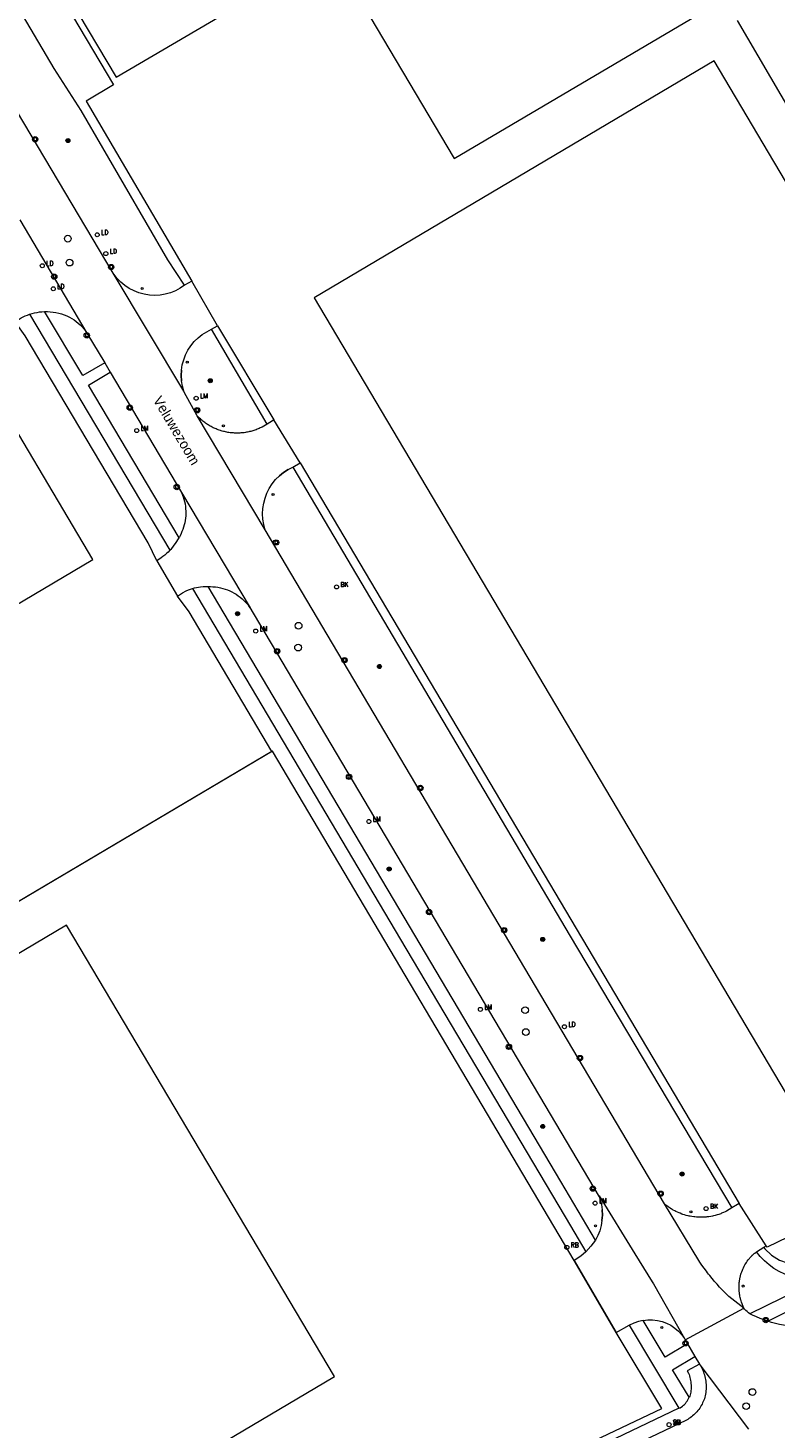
# Model space of a CAD drawing. Header units: metres. Extents: x 138165 to 154469, y 480134 to 494189.
# Tile 80 of 256: x 145381 to 145474, y 485229 to 485403. Entities that reach past the tile are written whole.
import ezdxf

# ---------------------------------------------------------------- set-up
doc = ezdxf.new("R2010")
doc.units = ezdxf.units.M
doc.header["$LTSCALE"] = 0.001
doc.header["$MEASUREMENT"] = 0
for name, color, linetype, lineweight in [('Level 5', 7, 'Continuous', 0), ('TOP-L-terrein schutting raster hek leuning', 7, 'Continuous', 0), ('TOP-L-topo objecten punt', 7, 'Continuous', 0), ('TOP-L-topo objecten vlak', 7, 'Continuous', 0), ('TOP-T-topo huisnummering naamgeving', 7, 'Continuous', 0)]:
    doc.layers.add(name, color=color, linetype=linetype, lineweight=lineweight)
doc.styles.add('Style-INTL_ISO', font='INTL_ISO.shx')
doc.styles.add('Style-STANDARD', font='STANDARD.shx')

# ---------------------------------------------------------------- blocks, each defined once
blk = doc.blocks.new('24')
at = {"layer": 'TOP-L-topo objecten punt', "color": 7, "linetype": 'Continuous', "lineweight": 0}
for radius in [0.025, 0.0182, 0.0115, 0.005]:
    blk.add_circle((0, 0), radius, dxfattribs=at)
blk = doc.blocks.new('39')
at = {"layer": 'TOP-L-topo objecten punt', "color": 7, "linetype": 'Continuous', "lineweight": 0}
for p, q in [((0.0175, 0.0175), (-0.0175, 0.0175)), ((-0.0175, 0.0175), (-0.0175, -0.0175)), ((0.0175, 0.0175), (0.0175, -0.0175)), ((0.0175, -0.0175), (-0.0175, -0.0175))]:
    blk.add_line(p, q, dxfattribs=at)
blk.add_circle((0, 0), 0.0332, dxfattribs=at)
blk = doc.blocks.new('121')
at = {"layer": 'TOP-L-topo objecten punt', "color": 7, "linetype": 'Continuous', "lineweight": 0}
blk.add_circle((0, 0), 0.025, dxfattribs=at)
at = {"layer": 'TOP-L-topo objecten punt', "color": 7, "linetype": 'Continuous', "lineweight": 0, "style": 'Style-STANDARD'}
blk.add_text('LD', height=0.06, dxfattribs=at).set_placement((0.0483, 0))
blk = doc.blocks.new('*U13')
at = {"layer": 'Level 5', "color": 7, "linetype": 'Continuous', "lineweight": 0}
blk.add_circle((0, 0), 0.0415, dxfattribs=at)
blk = doc.blocks.new('150')
at = {"layer": 'Level 5', "color": 7, "linetype": 'Continuous', "lineweight": 0}
blk.add_blockref('*U13', (0, 0), dxfattribs=at)
blk = doc.blocks.new('72')
at = {"layer": 'TOP-L-topo objecten punt', "color": 7, "linetype": 'Continuous', "lineweight": 0}
blk.add_circle((0, 0), 0.025, dxfattribs=at)
at = {"layer": 'TOP-L-topo objecten punt', "color": 7, "linetype": 'Continuous', "lineweight": 0, "style": 'Style-STANDARD'}
blk.add_text('BK', height=0.06, dxfattribs=at).set_placement((0.0483, 0))
blk = doc.blocks.new('16')
at = {"layer": 'TOP-L-topo objecten punt', "color": 7, "linetype": 'Continuous', "lineweight": 0}
blk.add_circle((0, 0), 0.025, dxfattribs=at)
at = {"layer": 'TOP-L-topo objecten punt', "color": 7, "linetype": 'Continuous', "lineweight": 0, "style": 'Style-STANDARD'}
blk.add_text('LM', height=0.06, dxfattribs=at).set_placement((0.0483, 0))
blk = doc.blocks.new('10')
at = {"layer": 'TOP-L-topo objecten punt', "linetype": 'Continuous', "lineweight": 0}
blk.add_circle((0, 0), 0.0125, dxfattribs=at)
blk = doc.blocks.new('127')
at = {"layer": 'TOP-L-topo objecten punt', "color": 7, "linetype": 'Continuous', "lineweight": 0}
blk.add_circle((0, 0), 0.025, dxfattribs=at)
at = {"layer": 'TOP-L-topo objecten punt', "color": 7, "linetype": 'Continuous', "lineweight": 0, "style": 'Style-STANDARD'}
blk.add_text('RB', height=0.06, dxfattribs=at).set_placement((0.0483, 0))
blk = doc.blocks.new('175')
at = {"layer": 'TOP-L-topo objecten punt', "color": 7, "linetype": 'Continuous', "lineweight": 0}
blk.add_circle((0, 0), 0.025, dxfattribs=at)
at = {"layer": 'TOP-L-topo objecten punt', "color": 7, "linetype": 'Continuous', "lineweight": 0, "style": 'Style-STANDARD'}
blk.add_text('SB', height=0.06, dxfattribs=at).set_placement((0.0483, 0))
blk = doc.blocks.new('14')
at = {"layer": 'TOP-L-topo objecten punt', "color": 7, "linetype": 'Continuous', "lineweight": 0}
blk.add_circle((0, 0), 0.025, dxfattribs=at)
at = {"layer": 'TOP-L-topo objecten punt', "color": 7, "linetype": 'Continuous', "lineweight": 0, "style": 'Style-STANDARD'}
blk.add_text('VB', height=0.06, dxfattribs=at).set_placement((0.0483, 0))

msp = doc.modelspace()

# ---------------------------------------------------------------- linework, layer by layer
at = {"layer": 'TOP-L-terrein schutting raster hek leuning', "flags": 128}
msp.add_lwpolyline([(145330.61, 485170.22), (145459.66, 485231.52), (145453.99, 485240.97), (145448.75, 485249.93), (145411.28, 485313.21), (145280.12, 485235.49), (145330.61, 485170.22)], dxfattribs=at)
at = {"layer": 'TOP-L-topo objecten vlak', "flags": 128}
for points in [[(145438.03, 485438.82), (145431.66, 485435.04), (145427.71, 485441.72), (145418.93, 485436.52), (145416.71, 485435.2), (145408.18, 485430.14), (145433.86, 485386.87), (145464.84, 485405.15), (145447.35, 485434.69), (145442.25, 485431.69), (145438.03, 485438.82)], [(145381.57, 485414.32), (145391.86, 485396.96), (145409.27, 485407.19), (145398.92, 485424.62), (145391.2, 485420.03), (145390.44, 485421.32), (145388.49, 485420.17), (145389.26, 485418.88), (145381.57, 485414.32)], [(145380.54, 485414.53), (145391.52, 485396.01), (145388.13, 485393.98), (145401.25, 485371.63)], [(145400.35, 485371.11), (145398.29, 485374.25), (145387.51, 485392.84), (145384.18, 485398.04), (145375.86, 485412.12)], [(145391.48, 485372.61), (145373.57, 485402.73)], [(145542.7, 485279.42), (145542.66, 485279.48), (145527.61, 485305.19), (145491.75, 485365.2), (145469.06, 485404)], [(145494.03, 485268.87), (145494.13, 485268.7), (145498.78, 485271.45), (145498.67, 485271.62), (145497.96, 485271.2), (145497.04, 485272.77), (145511.1, 485281.11), (145504.74, 485291.83), (145494.81, 485286.48), (145482.85, 485279.39), (145475.84, 485291.22), (145487.79, 485298.31), (145494.8, 485286.49), (145504.73, 485291.84), (145523.19, 485302.78), (145466.16, 485398.99), (145416.45, 485369.56), (145479.87, 485262.59), (145493.81, 485270.86), (145494.74, 485269.29), (145494.03, 485268.87)], [(145379.89, 485379.26), (145388.24, 485365.17)], [(145400.35, 485371.11), (145399.8, 485370.74), (145399.22, 485370.43), (145398.6, 485370.18), (145397.97, 485370), (145397.32, 485369.89), (145396.66, 485369.85), (145395.99, 485369.88), (145395.34, 485369.99), (145394.7, 485370.16), (145394.09, 485370.4), (145393.5, 485370.7), (145392.95, 485371.07), (145392.44, 485371.49), (145391.98, 485371.96), (145391.57, 485372.48), (145391.48, 485372.61)], [(145400.28, 485357.93), (145391.48, 485372.61)], [(145401.25, 485371.63), (145400.35, 485371.11)], [(145404.46, 485366.08), (145401.25, 485371.63)], [(145381.11, 485367.51), (145381.42, 485367.6), (145381.72, 485367.68), (145382.03, 485367.74), (145382.34, 485367.79), (145382.65, 485367.82), (145382.97, 485367.84)], [(145390.44, 485361.48), (145387.71, 485359.88), (145382.97, 485367.84)], [(145382.97, 485367.84), (145383.32, 485367.84), (145383.68, 485367.82), (145384.04, 485367.78), (145384.39, 485367.73), (145384.74, 485367.65), (145385.09, 485367.56), (145385.42, 485367.44), (145385.75, 485367.31), (145386.07, 485367.15), (145386.36, 485366.99), (145386.63, 485366.81), (145386.9, 485366.62), (145387.15, 485366.41), (145387.4, 485366.18), (145387.63, 485365.95), (145387.85, 485365.7), (145388.05, 485365.44), (145388.24, 485365.17)], [(145379.31, 485366.57), (145380.08, 485367.05), (145380.58, 485367.3), (145380.85, 485367.41), (145381.11, 485367.51)], [(145396.91, 485336.87), (145395.84, 485339.11), (145380.58, 485364.83), (145379.31, 485366.57)], [(145381.11, 485367.51), (145398.54, 485338.17)], [(145403.71, 485365.64), (145404.46, 485366.08)], [(145404.46, 485366.08), (145411.45, 485354.37)], [(145388.24, 485365.17), (145390.44, 485361.48)], [(145399.98, 485360.55), (145400.08, 485361.2), (145400.25, 485361.84), (145400.48, 485362.46), (145400.78, 485363.05), (145401.15, 485363.6), (145401.56, 485364.11), (145402.04, 485364.58), (145402.55, 485364.99), (145403.11, 485365.34), (145403.71, 485365.64)], [(145410.62, 485353.86), (145403.71, 485365.64)], [(145370.7, 485326.21), (145388.95, 485337.03), (145374.82, 485360.87), (145356.56, 485350.05), (145370.7, 485326.21)], [(145390.44, 485361.48), (145391.13, 485360.32)], [(145399.67, 485339.73), (145388.41, 485358.69), (145391.13, 485360.32)], [(145391.13, 485360.32), (145399.98, 485345.37)], [(145399.98, 485360.55), (145399.95, 485359.88), (145399.99, 485359.22)], [(145399.99, 485359.22), (145399.95, 485359.88), (145399.98, 485360.55)], [(145400.28, 485357.93), (145400.1, 485358.57), (145399.99, 485359.22)], [(145401.92, 485354.89), (145400.33, 485357.82), (145400.28, 485357.93)], [(145410.62, 485353.86), (145409.99, 485353.49), (145409.89, 485353.43), (145409.76, 485353.38), (145409.64, 485353.32), (145409.51, 485353.26), (145409.38, 485353.21), (145409.25, 485353.16), (145409.11, 485353.11), (145408.98, 485353.07), (145408.85, 485353.03), (145408.71, 485352.99), (145408.58, 485352.95), (145408.44, 485352.92), (145408.33, 485352.89), (145408.19, 485352.86), (145408.05, 485352.84), (145407.92, 485352.81), (145407.78, 485352.79), (145407.64, 485352.78), (145407.5, 485352.76), (145407.36, 485352.75), (145407.24, 485352.74), (145407.1, 485352.74), (145406.96, 485352.73), (145406.83, 485352.73), (145406.68, 485352.74), (145406.55, 485352.74), (145406.43, 485352.75), (145406.29, 485352.76), (145406.15, 485352.77), (145406.01, 485352.79), (145405.87, 485352.81), (145405.73, 485352.83), (145405.6, 485352.86), (145405.46, 485352.89), (145405.32, 485352.92), (145405.19, 485352.95), (145405.05, 485352.99), (145404.92, 485353.03), (145404.81, 485353.06), (145404.67, 485353.1), (145404.54, 485353.15), (145404.41, 485353.2), (145404.28, 485353.25), (145404.15, 485353.31), (145404.02, 485353.36), (145403.92, 485353.41), (145403.79, 485353.48), (145403.67, 485353.54), (145403.55, 485353.61), (145403.43, 485353.68), (145403.31, 485353.75), (145403.21, 485353.81), (145403.09, 485353.89), (145402.98, 485353.97), (145402.86, 485354.05), (145402.75, 485354.14), (145402.64, 485354.22), (145402.53, 485354.31), (145402.43, 485354.4), (145402.32, 485354.49), (145402.22, 485354.59), (145402.12, 485354.69), (145402.02, 485354.78), (145401.92, 485354.89)], [(145410.39, 485340.73), (145401.92, 485354.89)], [(145411.45, 485354.37), (145411.34, 485354.3), (145411.29, 485354.27), (145410.62, 485353.86)], [(145414.71, 485349.04), (145411.45, 485354.37)], [(145413.82, 485348.49), (145414.71, 485349.04)], [(145414.71, 485349.04), (145469.24, 485257.01)], [(145410.39, 485340.73), (145410.21, 485341.37), (145410.1, 485342.03), (145410.06, 485342.69), (145410.09, 485343.36), (145410.19, 485344.01), (145410.36, 485344.66), (145410.59, 485345.28), (145410.89, 485345.87), (145411.25, 485346.43), (145411.67, 485346.95), (145412.14, 485347.42)], [(145413.22, 485348.2), (145412.66, 485347.84), (145412.14, 485347.42)], [(145412.14, 485347.42), (145412.66, 485347.84), (145413.22, 485348.2)], [(145413.22, 485348.2), (145413.82, 485348.49)], [(145413.82, 485348.49), (145448.25, 485290.23), (145468.33, 485256.47)], [(145399.98, 485345.37), (145400.19, 485344.81), (145400.28, 485344.52), (145400.36, 485344.22), (145400.42, 485343.93), (145400.46, 485343.63), (145400.49, 485343.33), (145400.51, 485343.02), (145400.51, 485342.72), (145400.5, 485342.44), (145400.47, 485342.16), (145400.43, 485341.88), (145400.38, 485341.6), (145400.31, 485341.32), (145400.23, 485341.04), (145400.14, 485340.77), (145400.04, 485340.5), (145399.92, 485340.24), (145399.8, 485339.98), (145399.67, 485339.73)], [(145399.98, 485345.37), (145408.52, 485331.02), (145408.34, 485331.27)], [(145459.98, 485256.96), (145444.61, 485282.89), (145410.39, 485340.73)], [(145398.54, 485338.17), (145398.33, 485337.96), (145398.12, 485337.76), (145397.9, 485337.58), (145397.67, 485337.4), (145397.44, 485337.22), (145396.91, 485336.87)], [(145398.54, 485338.17), (145398.73, 485338.37), (145398.9, 485338.58), (145399.07, 485338.79), (145399.24, 485339.02), (145399.39, 485339.25), (145399.54, 485339.48), (145399.67, 485339.73)], [(145396.91, 485336.87), (145399.5, 485332.49)], [(145399.5, 485332.49), (145400.1, 485332.88), (145400.58, 485333.13), (145400.84, 485333.24), (145401.1, 485333.34), (145401.36, 485333.43)], [(145401.36, 485333.43), (145401.6, 485333.49), (145401.85, 485333.55), (145402.1, 485333.59), (145402.35, 485333.63), (145402.66, 485333.66), (145402.97, 485333.67), (145403.28, 485333.68)], [(145401.36, 485333.43), (145427.18, 485289.81), (145448.29, 485254.21), (145450.21, 485250.99)], [(145451.4, 485252.42), (145447.1, 485259.75), (145428.96, 485290.33), (145403.28, 485333.68)], [(145403.28, 485333.68), (145403.58, 485333.67), (145403.89, 485333.65), (145404.2, 485333.62), (145404.51, 485333.57), (145404.81, 485333.51), (145405.11, 485333.44), (145405.4, 485333.35), (145405.69, 485333.25), (145405.98, 485333.14), (145406.25, 485333.01), (145406.51, 485332.86), (145406.77, 485332.7), (145407.02, 485332.53), (145407.27, 485332.35), (145407.5, 485332.15), (145407.73, 485331.94), (145407.94, 485331.73), (145408.15, 485331.5), (145408.34, 485331.27)], [(145411.19, 485313.18), (145400.95, 485330.53), (145399.5, 485332.49)], [(145408.34, 485331.27), (145451.88, 485257.84)], [(145411.19, 485313.18), (145280.12, 485235.49)], [(145448.75, 485249.93), (145411.28, 485313.21), (145411.19, 485313.18)], [(145359.02, 485208.51), (145350.14, 485202.14), (145312.33, 485251.04), (145300.45, 485241.83), (145344.85, 485184.37), (145356.76, 485193.58), (145351.51, 485200.37), (145360.16, 485206.58), (145360.9, 485205.33), (145360.96, 485205.37), (145362.82, 485202.23), (145418.98, 485235.49), (145385.71, 485291.59), (145329.58, 485258.28), (145359.02, 485208.51)], [(145472.8, 485242.37), (145478.13, 485245.01), (145479.35, 485244.7), (145482.44, 485246.22), (145482.71, 485247.21), (145519.86, 485265.13), (145520.3, 485265.27)], [(145517.21, 485258.77), (145483.94, 485242.92), (145482.96, 485242.52), (145482.47, 485242.35), (145481.96, 485242.2), (145481.45, 485242.06), (145480.94, 485241.94), (145480.42, 485241.83), (145479.9, 485241.75), (145479.37, 485241.68), (145478.85, 485241.63), (145478.32, 485241.6), (145477.82, 485241.59), (145477.31, 485241.59), (145476.8, 485241.61), (145476.29, 485241.65), (145475.78, 485241.7), (145475.28, 485241.78), (145474.77, 485241.86), (145474.27, 485241.97), (145473.78, 485242.09), (145473.29, 485242.22), (145472.8, 485242.37)], [(145451.88, 485257.84), (145451.85, 485257.95), (145456.29, 485250.73), (145458.45, 485247.27), (145458.6, 485247.02), (145462.45, 485240.22)], [(145451.88, 485257.84), (145451.92, 485257.73), (145451.95, 485257.63), (145451.99, 485257.53), (145452, 485257.5), (145452.15, 485256.86), (145452.24, 485256.21)], [(145468.33, 485256.47), (145467.67, 485256.05), (145467.61, 485256.02), (145467.5, 485255.97), (145467.29, 485255.87), (145467.07, 485255.78), (145466.96, 485255.73), (145466.85, 485255.69), (145466.74, 485255.65), (145466.52, 485255.58), (145466.29, 485255.52), (145466.06, 485255.46), (145465.95, 485255.43), (145465.72, 485255.39), (145465.49, 485255.35), (145465.25, 485255.32), (145465.14, 485255.31), (145464.9, 485255.29), (145464.67, 485255.28), (145464.55, 485255.28), (145464.43, 485255.28), (145464.2, 485255.28), (145463.96, 485255.3), (145463.73, 485255.32), (145463.61, 485255.33), (145463.38, 485255.37), (145463.15, 485255.41), (145463.03, 485255.43), (145462.92, 485255.46), (145462.69, 485255.51), (145462.47, 485255.58), (145462.24, 485255.65), (145462.13, 485255.69), (145461.91, 485255.78), (145461.8, 485255.82), (145461.59, 485255.91), (145461.38, 485256.02), (145461.27, 485256.07), (145461.07, 485256.18), (145460.97, 485256.24), (145460.86, 485256.31), (145460.67, 485256.43), (145460.57, 485256.5), (145460.47, 485256.57), (145460.38, 485256.63), (145460.29, 485256.71), (145460.19, 485256.78), (145460.1, 485256.85), (145459.98, 485256.96)], [(145469.85, 485243.99), (145467.96, 485245.45), (145467.8, 485245.61), (145467.47, 485245.94), (145467.3, 485246.1), (145467.14, 485246.27), (145466.82, 485246.61), (145466.51, 485246.96), (145466.2, 485247.31), (145466.05, 485247.48), (145465.9, 485247.66), (145465.61, 485248.03), (145465.46, 485248.21), (145465.32, 485248.39), (145465.18, 485248.58), (145464.9, 485248.95), (145464.62, 485249.33), (145464.36, 485249.71), (145464.23, 485249.9), (145459.98, 485256.96)], [(145469.24, 485257.01), (145469.03, 485256.88), (145469.03, 485256.87), (145468.33, 485256.47)], [(145472.62, 485251.73), (145469.24, 485257.01)], [(145485.52, 485252.36), (145483.1, 485256.6), (145472.73, 485251.55), (145472.62, 485251.73)], [(145452.21, 485254.9), (145452.1, 485254.25), (145451.93, 485253.62), (145451.7, 485253.01), (145451.4, 485252.42)], [(145452.21, 485254.9), (145452.26, 485255.55), (145452.24, 485256.21)], [(145452.24, 485256.21), (145452.26, 485255.55), (145452.21, 485254.9)], [(145451.4, 485252.42), (145450.83, 485251.69), (145450.21, 485250.99)], [(145471.4, 485250.99), (145472.32, 485251.55)], [(145472.32, 485251.55), (145472.45, 485251.36), (145473.29, 485250.58), (145474.26, 485249.96), (145476.16, 485249.29), (145478.18, 485249.24), (145479.69, 485249.61), (145482.55, 485250.95), (145485.52, 485252.36)], [(145472.32, 485251.55), (145472.62, 485251.73)], [(145450.21, 485250.99), (145449.59, 485250.46), (145448.75, 485249.93)], [(145448.75, 485249.93), (145453.99, 485240.97)], [(145469.85, 485243.99), (145469.55, 485244.74), (145469.51, 485244.89), (145469.47, 485244.99), (145469.42, 485245.2), (145469.39, 485245.3), (145469.35, 485245.5), (145469.33, 485245.61), (145469.31, 485245.71), (145469.28, 485245.92), (145469.27, 485246.03), (145469.25, 485246.24), (145469.24, 485246.45), (145469.24, 485246.55), (145469.24, 485246.66), (145469.24, 485246.87), (145469.25, 485246.98), (145469.27, 485247.19), (145469.28, 485247.29), (145469.3, 485247.4), (145469.33, 485247.6), (145469.35, 485247.71), (145469.37, 485247.81), (145469.42, 485248.02), (145469.48, 485248.22), (145469.51, 485248.32), (145469.58, 485248.52), (145469.66, 485248.72), (145469.7, 485248.82), (145469.79, 485249.01), (145469.88, 485249.2), (145469.93, 485249.29), (145469.98, 485249.38), (145470.09, 485249.56), (145470.15, 485249.65), (145470.27, 485249.83), (145470.39, 485250), (145470.52, 485250.16), (145470.59, 485250.24), (145470.66, 485250.32), (145470.81, 485250.48), (145470.88, 485250.55), (145470.89, 485250.56), (145470.96, 485250.63), (145471.11, 485250.77), (145471.19, 485250.84), (145471.4, 485250.99)], [(145478.62, 485247.24), (145475.61, 485247.92), (145474.91, 485248.2), (145474.23, 485248.53), (145473.58, 485248.92), (145472.97, 485249.36), (145472.4, 485249.86), (145471.88, 485250.4), (145471.4, 485250.99)], [(145478.62, 485247.24), (145470.59, 485243.29)], [(145457.33, 485242.47), (145456.74, 485242.34), (145456.16, 485242.14), (145455.62, 485241.87), (145455.61, 485241.87)], [(145457.33, 485242.47), (145457.92, 485242.54), (145458.51, 485242.54), (145459.1, 485242.47), (145459.68, 485242.33), (145460.23, 485242.13), (145460.76, 485241.86), (145461.25, 485241.52), (145461.7, 485241.14), (145462.1, 485240.7), (145462.45, 485240.22)], [(145462.84, 485239.54), (145460.07, 485237.89), (145457.34, 485242.45), (145457.33, 485242.47)], [(145462.54, 485240.05), (145469.85, 485243.99)], [(145470.59, 485243.29), (145470.41, 485243.42), (145470.24, 485243.56), (145470.08, 485243.71), (145469.93, 485243.88), (145469.85, 485243.99)], [(145472.8, 485242.37), (145472.33, 485242.54), (145471.86, 485242.72), (145471.39, 485242.91), (145470.92, 485243.12), (145470.59, 485243.29)], [(145280.12, 485235.49), (145330.61, 485170.22), (145459.66, 485231.52), (145453.99, 485240.97)], [(145453.99, 485240.97), (145455.61, 485241.87)], [(145455.61, 485241.87), (145461.77, 485231.56)], [(145462.45, 485240.22), (145462.54, 485240.05)], [(145462.54, 485240.05), (145462.84, 485239.54)], [(145462.84, 485239.54), (145463.74, 485238)], [(145463.05, 485232.91), (145460.99, 485236.34), (145463.74, 485238)], [(145463.74, 485238), (145464.32, 485237.03)], [(145464.38, 485236.96), (145464.48, 485236.81), (145464.57, 485236.63), (145464.66, 485236.45), (145464.74, 485236.27), (145464.82, 485236.08), (145464.88, 485235.89), (145464.94, 485235.7), (145464.99, 485235.5), (145465.04, 485235.31), (145465.07, 485235.11), (145465.1, 485234.91), (145465.12, 485234.71), (145465.14, 485234.51), (145465.15, 485234.31), (145465.14, 485234.11), (145465.14, 485233.91), (145465.12, 485233.71), (145465.1, 485233.51), (145465.07, 485233.31), (145465.03, 485233.11), (145464.98, 485232.92), (145464.93, 485232.72), (145464.87, 485232.55), (145464.8, 485232.38), (145464.72, 485232.21), (145464.64, 485232.04), (145464.55, 485231.88), (145464.45, 485231.72), (145464.35, 485231.56), (145464.24, 485231.41), (145464.13, 485231.26), (145464.01, 485231.12), (145463.88, 485230.98), (145463.75, 485230.85), (145463.61, 485230.72), (145463.47, 485230.6), (145463.33, 485230.48), (145463.17, 485230.37), (145463.02, 485230.27), (145462.86, 485230.17), (145462.7, 485230.08), (145438.32, 485218.42)], [(145464.32, 485237.03), (145462.81, 485236.21), (145462.96, 485235.91), (145463.03, 485235.74), (145463.09, 485235.56), (145463.14, 485235.38), (145463.19, 485235.19), (145463.23, 485235.01), (145463.26, 485234.82), (145463.27, 485234.63), (145463.29, 485234.44), (145463.29, 485234.27), (145463.29, 485234.1), (145463.28, 485233.92), (145463.26, 485233.75), (145463.24, 485233.57), (145463.21, 485233.4), (145463.16, 485233.23), (145463.11, 485233.07), (145463.05, 485232.91)], [(145464.32, 485237.03), (145464.38, 485236.96)], [(145464.38, 485236.96), (145470.42, 485228.94)], [(145461.77, 485231.56), (145461.93, 485231.62), (145462.21, 485231.81), (145462.32, 485231.9), (145462.34, 485231.92), (145462.46, 485232.03), (145462.58, 485232.15), (145462.69, 485232.29), (145462.8, 485232.44), (145462.89, 485232.59), (145462.97, 485232.75), (145463.05, 485232.91)], [(145461.77, 485231.56), (145436.24, 485219.34)]]:
    msp.add_lwpolyline(points, dxfattribs=at)

# ---------------------------------------------------------------- block references
at = {"layer": 'TOP-L-topo objecten punt', "xscale": 10, "yscale": 10, "zscale": 10}
for name, p in [('39', (145381.8, 485389.25)), ('24', (145385.87, 485389.09)), ('150', (145385.86, 485376.9)), ('121', (145389.51, 485377.38)), ('121', (145390.58, 485375.04)), ('121', (145382.69, 485373.53)), ('150', (145386.08, 485373.92)), ('39', (145391.24, 485373.37)), ('121', (145384.05, 485370.67)), ('39', (145384.17, 485372.18)), ('10', (145395.1, 485370.71)), ('39', (145388.21, 485364.88)), ('10', (145400.7, 485361.56)), ('24', (145403.56, 485359.25)), ('16', (145401.8, 485357.07)), ('39', (145393.55, 485355.89)), ('39', (145401.93, 485355.58)), ('10', (145405.18, 485353.64)), ('16', (145394.42, 485353.05)), ('39', (145399.39, 485346.03)), ('10', (145411.35, 485345.12)), ('39', (145411.73, 485339.14)), ('72', (145419.24, 485333.62)), ('24', (145406.94, 485330.29)), ('16', (145409.2, 485328.14)), ('150', (145414.53, 485328.8)), ('39', (145411.86, 485325.63)), ('150', (145414.46, 485326.08)), ('39', (145420.23, 485324.52)), ('24', (145424.57, 485323.73)), ('39', (145420.8, 485310.02)), ('39', (145429.65, 485308.64)), ('16', (145423.26, 485304.47)), ('24', (145425.78, 485298.56)), ('39', (145430.73, 485293.22)), ('39', (145440.06, 485290.96)), ('24', (145444.85, 485289.82)), ('16', (145437.11, 485281.12)), ('150', (145442.66, 485281.02)), ('121', (145447.55, 485278.97)), ('150', (145442.75, 485278.3)), ('39', (145440.66, 485276.47)), ('39', (145449.48, 485275.07)), ('24', (145444.86, 485266.57)), ('24', (145462.17, 485260.66)), ('39', (145451.08, 485258.85)), ('39', (145459.5, 485258.21)), ('16', (145451.36, 485257.04)), ('72', (145465.15, 485256.36)), ('10', (145463.27, 485255.96)), ('10', (145451.42, 485254.23)), ('127', (145447.85, 485251.54)), ('10', (145469.76, 485246.74)), ('39', (145472.56, 485242.51)), ('10', (145459.66, 485241.58)), ('39', (145462.59, 485239.62)), ('150', (145470.9, 485233.57)), ('150', (145470.13, 485231.81)), ('175', (145460.55, 485229.51)), ('16', (145460.55, 485229.51)), ('14', (145460.55, 485229.51))]:
    msp.add_blockref(name, p, dxfattribs=at)

# ---------------------------------------------------------------- texts
at = {"layer": 'TOP-T-topo huisnummering naamgeving', "style": 'Style-INTL_ISO'}
msp.add_text('Veluwezoom', height=1.25, rotation=300.7, dxfattribs=at).set_placement((145396.39, 485356.85))

doc.saveas('drawing.dxf')
